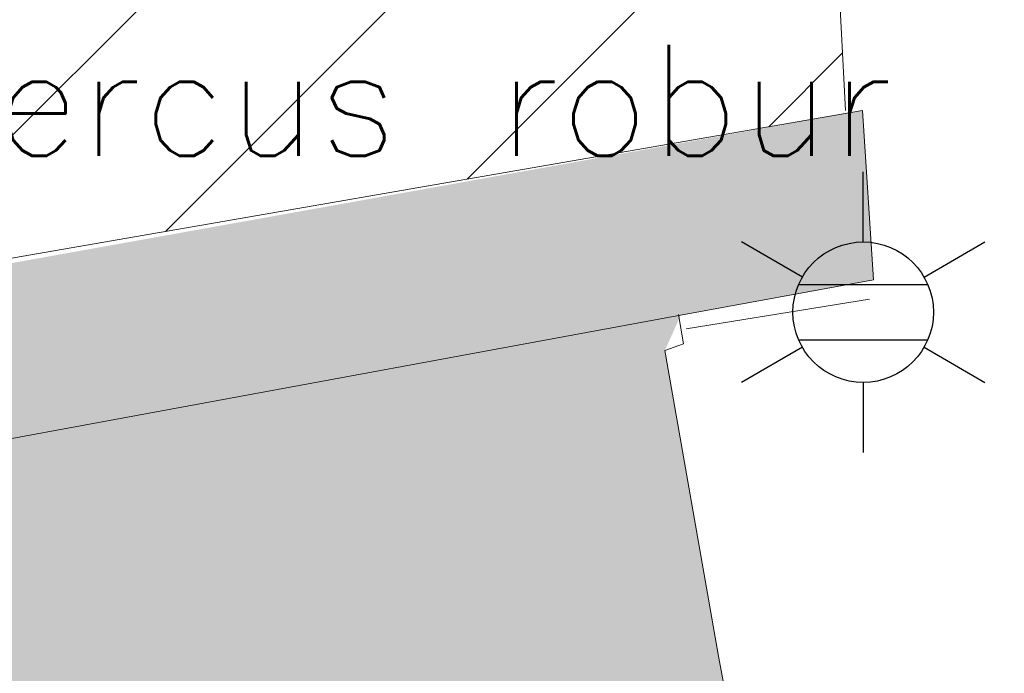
# Model space of a CAD drawing. Header units: metres. Extents: x 102852 to 106916, y 385458 to 392749.
# Tile 61 of 68: x 104620 to 104629, y 386366 to 386372. Entities that reach past the tile are written whole.
import ezdxf
from ezdxf.enums import TextEntityAlignment as Align

# ---------------------------------------------------------------- set-up
doc = ezdxf.new("R2010")
doc.units = ezdxf.units.M
for name, color, linetype, lineweight in [('0-BEBOUWING', 7, 'Continuous', 30), ('0-BEPLANTING', 14, 'Continuous', 30), ('0-VERHARDING', 5, 'Continuous', 30), ('B-WE-IE-GEBOUW-G', 10, 'Continuous', 0), ('B-WE-IE-OV-LICHTMAST-S', 40, 'Continuous', 30), ('B-WE-IE-TERREINAFSCHEIDING_KUNSTMATIG_HEKWERK-G', 6, 'Continuous', 0), ('B-WE-VH-KANTVERHARDING-G', 60, 'Continuous', 13), ('B-WE-VH-MATERIAALGRENS-G', 31, 'Continuous', 13), ('Boomsoort', 10, 'Continuous', 0)]:
    doc.layers.add(name, color=color, linetype=linetype, lineweight=lineweight)
doc.styles.add('NLCS-ISO', font='NLCS-ISO.ttf')
doc.styles.add('Style-txt', font='txt.shx')

# ---------------------------------------------------------------- blocks, each defined once
blk = doc.blocks.new('B-SIE-WEG_LICHTMAST-SO_2')
at = {"ltscale": 0.1}
for p, q in [((0, 1.266), (0, 2.531)), ((-1.096, 0.633), (-2.192, 1.266)), ((1.096, 0.633), (2.192, 1.266)), ((-1.096, -0.633), (-2.192, -1.266)), ((1.096, -0.633), (2.192, -1.266)), ((0, -1.266), (0, -2.531))]:
    blk.add_line(p, q, dxfattribs=at)
at = {"flags": 128}
for points in [[(-1.163, 0.5), (1.163, 0.5)], [(-1.163, -0.5), (1.163, -0.5)]]:
    blk.add_lwpolyline(points, dxfattribs=at)
at = {"ltscale": 0.1}
blk.add_circle((0, 0), 1.266, dxfattribs=at)
at = {"style": 'NLCS-ISO'}
blk.add_attdef('TYPE', text='', height=1.8, dxfattribs=at).set_placement((0, 2.531), align=Align.BOTTOM_CENTER)

msp = doc.modelspace()

# ---------------------------------------------------------------- hatches: boundary and pattern name
at = {"layer": '0-BEBOUWING', "ltscale": 0.2, "true_color": 0x636466}
msp.add_hatch(color=251, dxfattribs=at).paths.add_polyline_path([(104626.011, 386366.003), (104625.528, 386368.758), (104625.669, 386369.074), (104618.372, 386367.731), (104623.159, 386342.1101), (104623.5576, 386340.89), (104620.503, 386340.323), (104622.291, 386330.78), (104627.326, 386331.506), (104627.299, 386331.6688), (104646.242, 386334.492), (104646.592, 386334.33), (104645.631, 386340.763), (104645.3826, 386340.485), (104635.4583, 386339.1276), (104631.2, 386338.4), (104629.001, 386350.487), (104628.8685, 386350.7208)])
at = {"layer": '0-BEPLANTING', "ltscale": 0.2}
h = msp.add_hatch(dxfattribs=at)
h.set_pattern_fill('ANSI31', color=256, scale=0.1, pattern_type=2)
h.set_pattern_definition([(45, (0, 0), (-1.122532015, 1.122532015), [])])
h.paths.add_polyline_path([(104626.032, 386392.445), (104625.9232, 386394.6388), (104624.0844, 386396.4504), (104621.025, 386393.345), (104615.214, 386387.48), (104612.633, 386384.52), (104610.383, 386381.673), (104608.648, 386379.203), (104608.5697, 386379.0567), (104608.5312, 386378.9445), (104608.5055, 386378.8402), (104608.4876, 386378.7361), (104608.486, 386378.5701), (104608.511, 386378.406), (104609.118, 386375.291), (104609.209, 386374.687), (104610.491, 386367.902), (104618.205, 386369.339), (104627.1564, 386370.8929)])
at = {"layer": '0-VERHARDING', "ltscale": 0.2, "true_color": 0x939598}
h = msp.add_hatch(color=252, dxfattribs=at)
h.paths.add_polyline_path([(104610.4896, 386348.3511), (104608.5893, 386358.0917), (104608.4945, 386358.7359), (104608.4968, 386358.7361), (104612.1485, 386359.1873), (104612.335, 386358.257), (104613.9253, 386349.9541), (104613.937, 386349.893), (104614.098, 386348.9816)])
h.paths.add_polyline_path([(104608.4968, 386358.7361), (104607.48, 386364.031), (104604.4376, 386363.4097), (104604.2028, 386364.2865), (104604.0518, 386364.9675), (104603.879, 386365.978), (104606.985, 386366.636), (104605.566, 386374.036), (104605.431, 386374.626), (104605.337, 386375.045), (104605.2786, 386375.2412), (104605.1845, 386375.4229), (104605.058, 386375.5838), (104604.9036, 386375.7182), (104604.7268, 386375.8213), (104604.5338, 386375.8895), (104604.3315, 386375.9203), (104604.2041, 386375.9203), (104608.5697, 386379.0567), (104608.5312, 386378.9445), (104608.5055, 386378.8402), (104608.4876, 386378.7361), (104608.486, 386378.5701), (104608.511, 386378.406), (104609.118, 386375.291), (104609.209, 386374.687), (104610.491, 386367.902), (104611.06, 386364.658), (104611.931, 386360.272), (104612.1485, 386359.1873)], flags=17)
h.paths.add_polyline_path([(104614.0306, 386359.4198), (104613.768, 386360.596), (104611.931, 386360.272), (104611.06, 386364.658), (104610.491, 386367.902), (104627.307, 386370.919), (104627.406, 386369.392), (104625.6517, 386369.0711), (104618.372, 386367.731), (104618.6481, 386366.2589), (104617.439, 386366.033), (104617.4771, 386365.808), (104617.0154, 386365.7207), (104618.0947, 386359.9219)], flags=0)
h.paths.add_polyline_path([(104618.4674, 386359.968), (104617.4771, 386365.808), (104617.4809, 386365.8087), (104617.4392, 386366.0322), (104618.6481, 386366.2589), (104619.7926, 386360.1317)], flags=0)
h.paths.add_polyline_path([(104615.8917, 386349.295), (104615.7, 386350.294), (104613.9253, 386349.9541), (104612.335, 386358.257), (104614.196, 386358.679), (104614.0306, 386359.4198), (104618.0947, 386359.9219), (104618.4389, 386358.0729), (104618.7789, 386358.1305), (104618.4674, 386359.968), (104619.7926, 386360.1317), (104621.6296, 386350.2976)], flags=0)
h.paths.add_polyline_path([(104616.0203, 386344.7741), (104615.864, 386345.612), (104614.753, 386345.392), (104614.745, 386345.3905), (104614.252, 386347.9958), (104614.2715, 386347.9994), (104614.2671, 386348.0241), (104616.074, 386348.345), (104615.8917, 386349.295), (104621.6296, 386350.2976), (104622.457, 386345.8683), (104621.075, 386345.6334), (104620.583, 386348.435), (104620.256, 386348.38), (104620.778, 386345.5829)], flags=0)
h.paths.add_polyline_path([(104621.4573, 386343.4567), (104621.075, 386345.6334), (104622.457, 386345.8683), (104622.8701, 386343.6568)], flags=0)
h.paths.add_polyline_path([(104612.077, 386327.138), (104611.18, 386332.102), (104609.42, 386331.775), (104608.877, 386334.773), (104610.601, 386335.075), (104609.778, 386339.668), (104612.086, 386340.107), (104611.7088, 386342.0762), (104615.2755, 386342.5813), (104615.615, 386340.777), (104617.774, 386341.055), (104617.619, 386342.018), (104621.5876, 386342.715), (104621.4573, 386343.4567), (104622.8701, 386343.6568), (104623.159, 386342.1101), (104623.4493, 386342.1622), (104623.6749, 386340.905), (104620.503, 386340.323), (104622.291, 386330.78), (104627.326, 386331.506), (104627.299, 386331.6688), (104646.242, 386334.492), (104646.2676, 386334.2891), (104646.3723, 386334.3012), (104646.569, 386332.603), (104628.171, 386329.937), (104620.104, 386328.639), (104617.695, 386328.167), (104614.912, 386327.634)], flags=0)
h.paths.add_polyline_path([(104611.7088, 386342.0762), (104611.3442, 386343.9791), (104614.8978, 386344.5832), (104615.078, 386343.631), (104615.2755, 386342.5813)], flags=0)
h.paths.add_polyline_path([(104611.3442, 386343.9791), (104611.087, 386345.322), (104610.895, 386346.2733), (104610.4896, 386348.3511), (104614.098, 386348.9816), (104614.2671, 386348.0241), (104614.2473, 386348.0206), (104614.252, 386347.9958), (104614.745, 386345.3905), (104614.8978, 386344.5832)], flags=0)
h.paths.add_polyline_path([(104610.895, 386346.2733), (104610.533, 386347.1738), (104610.0132, 386347.9933), (104609.3529, 386348.7045), (104608.5741, 386349.2837), (104608.375, 386349.3818), (104607.703, 386349.7114), (104606.7685, 386349.9734), (104605.802, 386350.061), (104601.354, 386349.282), (104601.5228, 386348.2968), (104600.3317, 386348.0764), (104600.151, 386349.053), (104593.622, 386347.842), (104593.8022, 386346.8681), (104592.5759, 386346.6412), (104592.399, 386347.598), (104588.5179, 386346.8919), (104588.515, 386346.978), (104591.748, 386351.522), (104591.974, 386351.548), (104591.161, 386356.108), (104595.943, 386361.937), (104601.202, 386368.247), (104601.648, 386368.294), (104604.225, 386353.957), (104605.3, 386354.172), (104605.9865, 386354.3226), (104606.6328, 386354.5986), (104607.2164, 386354.9903), (104607.7166, 386355.484), (104608.116, 386356.0624), (104608.4005, 386356.705), (104608.5601, 386357.3895), (104608.5893, 386358.0917), (104610.4896, 386348.3511)], flags=0)
h.paths.add_polyline_path([(104615.078, 386343.631), (104615.07, 386343.692), (104616.181, 386343.912), (104616.0203, 386344.7741), (104620.778, 386345.5829), (104620.948, 386344.672)], flags=0)

# ---------------------------------------------------------------- linework, layer by layer
at = {"layer": 'B-WE-IE-GEBOUW-G', "flags": 128}
msp.add_lwpolyline([(104625.65, 386369.081), (104625.695, 386368.817), (104625.528, 386368.758), (104626.011, 386366.003), (104628.8685, 386350.7208), (104633.164, 386351.524), (104635.4583, 386339.1276), (104645.3826, 386340.485), (104645.347, 386340.72), (104645.631, 386340.763), (104646.592, 386334.33), (104646.267, 386334.289), (104646.242, 386334.492), (104627.299, 386331.6688), (104627.326, 386331.506), (104622.291, 386330.78), (104620.503, 386340.323), (104623.5576, 386340.89), (104623.6749, 386340.905), (104623.449, 386342.164), (104623.159, 386342.1101), (104618.372, 386367.731), (104625.669, 386369.074)], dxfattribs=at)
at = {"layer": 'B-WE-IE-TERREINAFSCHEIDING_KUNSTMATIG_HEKWERK-G', "flags": 128}
for points in [[(104627.155, 386370.92), (104626.032, 386392.445), (104625.9232, 386394.6388)], [(104627.37, 386369.22), (104625.718, 386368.951)]]:
    msp.add_lwpolyline(points, dxfattribs=at)
at = {"layer": 'B-WE-VH-KANTVERHARDING-G', "flags": 128}
for points in [[(104627.477, 386399.894), (104621.025, 386393.345), (104615.214, 386387.48), (104612.633, 386384.52), (104610.383, 386381.673), (104608.648, 386379.203), (104608.5697, 386379.0567), (104608.5158, 386378.8997), (104608.4876, 386378.7361), (104608.486, 386378.5701), (104608.511, 386378.406), (104609.118, 386375.291), (104609.209, 386374.687), (104610.491, 386367.902), (104618.205, 386369.339), (104627.307, 386370.919)], [(104627.406, 386369.392), (104625.669, 386369.074)]]:
    msp.add_lwpolyline(points, dxfattribs=at)
at = {"layer": 'B-WE-VH-MATERIAALGRENS-G', "flags": 128}
msp.add_lwpolyline([(104627.307, 386370.919), (104627.406, 386369.392)], dxfattribs=at)

# ---------------------------------------------------------------- block references
at = {"layer": 'B-WE-IE-OV-LICHTMAST-S', "xscale": 0.5, "yscale": 0.5, "zscale": 0.5, "rotation": 360}
msp.add_blockref('B-SIE-WEG_LICHTMAST-SO_2', (104627.313, 386369.102), dxfattribs=at)

# ---------------------------------------------------------------- texts
at = {"layer": 'Boomsoort', "color": 7, "style": 'Style-txt'}
msp.add_text('Quercus robur', height=1, dxfattribs=at).set_placement((104627.5767, 386370.51, 0.1341), align=Align.RIGHT)

doc.saveas('drawing.dxf')
